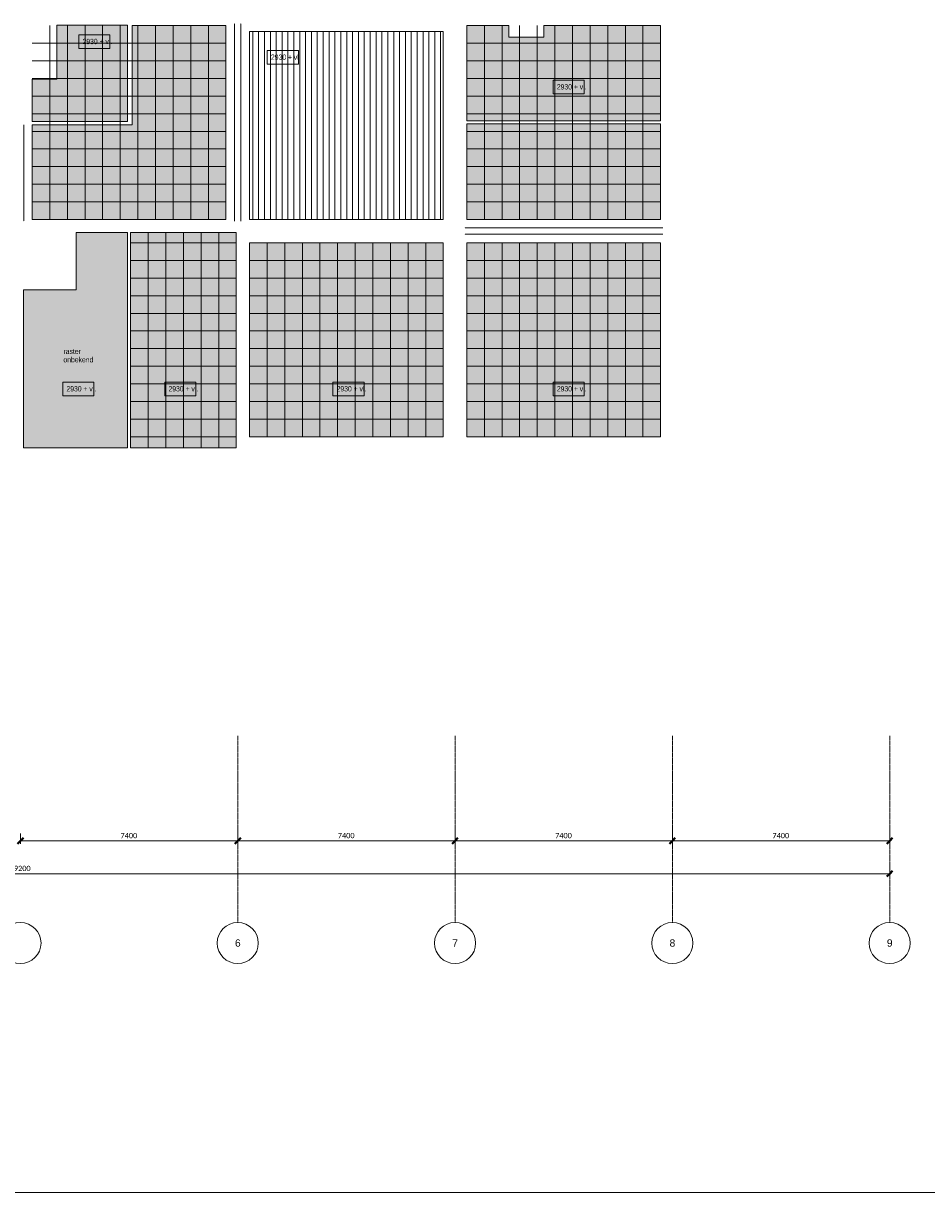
# Model space of a CAD drawing. Header units: millimetres. Extents: x 73705 to 433105, y 109410 to 279410.
# Tile 68 of 90: x 370581 to 401339, y 109410 to 149235. Entities that reach past the tile are written whole.
import ezdxf

# ---------------------------------------------------------------- set-up
doc = ezdxf.new("R2010")
doc.units = ezdxf.units.MM
doc.linetypes.add('Overhead', pattern=[2.5, 1.5, -1])
doc.linetypes.add('Stramienlijn', pattern=[14, 8, -2, 2, -2])
for name, color, linetype, lineweight in [('A-ANNO-DIMS', 211, 'Continuous', 9), ('A-ANNO-DIMS-100', 211, 'Continuous', 9), ('A-DETL', 90, 'Continuous', 9), ('A-DETL-GENF', 92, 'Continuous', 9), ('A-DETL-THIN', 151, 'Continuous', 9), ('A-FLOR-OVHD', 1, 'Overhead', 9), ('G-ANNO-TEXT', 231, 'Continuous', 9)]:
    doc.layers.add(name, color=color, linetype=linetype, lineweight=lineweight)
doc.styles.add('Arial', font='arial.ttf', dxfattribs={"height": 250})
doc.styles.add('Arial Narrow', font='ARIALN.TTF', dxfattribs={"width": 0.9, "height": 180})
doc.styles.add('Arial Narrow_B', font='ARIALN.TTF', dxfattribs={"width": 0.9, "height": 180})
doc.styles.add('Calibri', font='calibri.ttf', dxfattribs={"height": 180})
doc.dimstyles.new('maatvoering', dxfattribs={"dimscale": 304.8, "dimtxt": 211.922716, "dimasz": 0.656168, "dimexe": 0.328084, "dimexo": 0.0625, "dimgap": 0.065617, "dimtad": 1, "dimdec": 0, "dimzin": 0, "dimdsep": 46, "dimtxsty": 'Calibri', "dimblk1": 'OBLIQUE', "dimblk2": 'OBLIQUE', "dimsah": 1, "dimcen": 0.09, "dimazin": 0, "dimtfac": 1, "dimtdec": 4, "dimtix": 1, "dimtmove": 0, "dimatfit": 3, "dimfxl": 0.82021, "dimfxlon": 1, "dimtvp": 1, "dimtfill": 1, "dimtolj": 1, "dimtzin": 0, "dimarcsym": 2})

# ---------------------------------------------------------------- blocks, each defined once
blk = doc.blocks.new('DIMBLOCK86-BEGANE GROND')
at = {"layer": 'A-ANNO-DIMS-100'}
for p, q in [((370481, 121392), (370481, 121642)), ((377881, 121392), (377881, 121642)), ((370481, 121392), (377881, 121392)), ((370481, 121392), (370481, 121292)), ((377881, 121392), (377881, 121292))]:
    blk.add_line(p, q, dxfattribs=at)
at = {"layer": 'A-ANNO-DIMS-100', "lineweight": 40}
for p, q in [((370481, 121392), (370581, 121492)), ((377881, 121392), (377981, 121492)), ((370481, 121392), (370381, 121292)), ((377881, 121392), (377781, 121292))]:
    blk.add_line(p, q, dxfattribs=at)
at = {"layer": 'A-ANNO-DIMS-100', "color": 0, "insert": (373889, 121661), "char_height": 180, "width": 700.39, "attachment_point": 1, "line_spacing_factor": 1.158048, "style": 'Calibri', "bg_fill": 3, "box_fill_scale": 1.25, "bg_fill_color": 256, "bg_fill_true_color": 13158600, "bg_fill_transparency": 0}
blk.add_mtext('7400', dxfattribs=at)
blk = doc.blocks.new('_Oblique')
at = {"color": 0, "linetype": 'ByBlock', "lineweight": -2}
blk.add_line((-0.5, -0.5), (0.5, 0.5), dxfattribs=at)
blk = doc.blocks.new('DIMBLOCK87-BEGANE GROND')
at = {"layer": 'A-ANNO-DIMS-100'}
for p, q in [((377881, 121392), (377881, 121642)), ((385281, 121392), (385281, 121642)), ((377881, 121392), (385281, 121392)), ((377881, 121392), (377881, 121292)), ((385281, 121392), (385281, 121292))]:
    blk.add_line(p, q, dxfattribs=at)
at = {"layer": 'A-ANNO-DIMS-100', "lineweight": 40}
for p, q in [((377881, 121392), (377981, 121492)), ((385281, 121392), (385381, 121492)), ((377881, 121392), (377781, 121292)), ((385281, 121392), (385181, 121292))]:
    blk.add_line(p, q, dxfattribs=at)
at = {"layer": 'A-ANNO-DIMS-100', "color": 0, "insert": (381289, 121661), "char_height": 180, "width": 700.39, "attachment_point": 1, "line_spacing_factor": 1.158048, "style": 'Calibri', "bg_fill": 3, "box_fill_scale": 1.25, "bg_fill_color": 256, "bg_fill_true_color": 13158600, "bg_fill_transparency": 0}
blk.add_mtext('7400', dxfattribs=at)
blk = doc.blocks.new('DIMBLOCK88-BEGANE GROND')
at = {"layer": 'A-ANNO-DIMS-100'}
for p, q in [((385281, 121392), (385281, 121642)), ((392681, 121392), (392681, 121642)), ((385281, 121392), (392681, 121392)), ((385281, 121392), (385281, 121292)), ((392681, 121392), (392681, 121292))]:
    blk.add_line(p, q, dxfattribs=at)
at = {"layer": 'A-ANNO-DIMS-100', "lineweight": 40}
for p, q in [((385281, 121392), (385381, 121492)), ((392681, 121392), (392781, 121492)), ((385281, 121392), (385181, 121292)), ((392681, 121392), (392581, 121292))]:
    blk.add_line(p, q, dxfattribs=at)
at = {"layer": 'A-ANNO-DIMS-100', "color": 0, "insert": (388689, 121661), "char_height": 180, "width": 700.39, "attachment_point": 1, "line_spacing_factor": 1.158048, "style": 'Calibri', "bg_fill": 3, "box_fill_scale": 1.25, "bg_fill_color": 256, "bg_fill_true_color": 13158600, "bg_fill_transparency": 0}
blk.add_mtext('7400', dxfattribs=at)
blk = doc.blocks.new('DIMBLOCK89-BEGANE GROND')
at = {"layer": 'A-ANNO-DIMS-100'}
for p, q in [((392681, 121392), (392681, 121642)), ((400081, 121392), (400081, 121642)), ((392681, 121392), (400081, 121392)), ((392681, 121392), (392681, 121292)), ((400081, 121392), (400081, 121292))]:
    blk.add_line(p, q, dxfattribs=at)
at = {"layer": 'A-ANNO-DIMS-100', "lineweight": 40}
for p, q in [((392681, 121392), (392781, 121492)), ((400081, 121392), (400181, 121492)), ((392681, 121392), (392581, 121292)), ((400081, 121392), (399981, 121292))]:
    blk.add_line(p, q, dxfattribs=at)
at = {"layer": 'A-ANNO-DIMS-100', "color": 0, "insert": (396089, 121661), "char_height": 180, "width": 700.39, "attachment_point": 1, "line_spacing_factor": 1.158048, "style": 'Calibri', "bg_fill": 3, "box_fill_scale": 1.25, "bg_fill_color": 256, "bg_fill_true_color": 13158600, "bg_fill_transparency": 0}
blk.add_mtext('7400', dxfattribs=at)
blk = doc.blocks.new('DIMBLOCK90-BEGANE GROND')
at = {"layer": 'A-ANNO-DIMS-100', "lineweight": 40}
for p, q in [((340881, 120273), (340781, 120173)), ((340881, 120273), (340981, 120373)), ((400081, 120273), (399981, 120173)), ((400081, 120273), (400181, 120373))]:
    blk.add_line(p, q, dxfattribs=at)
at = {"layer": 'A-ANNO-DIMS-100'}
for p, q in [((340881, 120273), (340881, 120523)), ((340881, 120273), (400081, 120273)), ((340881, 120273), (340881, 120173)), ((400081, 120273), (400081, 120523)), ((400081, 120273), (400081, 120173))]:
    blk.add_line(p, q, dxfattribs=at)
at = {"layer": 'A-ANNO-DIMS-100', "color": 0, "insert": (370116, 120543), "char_height": 180, "width": 875.48, "attachment_point": 1, "line_spacing_factor": 1.158048, "style": 'Calibri', "bg_fill": 3, "box_fill_scale": 1.25, "bg_fill_color": 256, "bg_fill_true_color": 13158600, "bg_fill_transparency": 0}
blk.add_mtext('59200', dxfattribs=at)

msp = doc.modelspace()

# ---------------------------------------------------------------- hatches: boundary and pattern name
at = {"layer": 'A-DETL-GENF'}
for points in [[(371724.7, 145898), (374131.1, 145898), (374131.1, 149172.5), (371724.7, 149172.5), (371724.7, 147332.6), (370880.4, 147332.6), (370880.4, 145898)], [(371724.7, 142557.5), (377480.4, 142557.5), (377480.4, 149157.5), (374280.3, 149157.5), (374280.3, 145784), (370880.4, 145784), (370880.4, 142557.5)], [(392280.4, 145915), (392280.4, 149157.5), (388309.3, 149157.5), (388309.3, 148765), (387109.3, 148765), (387109.3, 149157.5), (385680.4, 149157.5), (385680.4, 145915), (388309.3, 145915)], [(392280.4, 142557.5), (392280.4, 145815), (385680.4, 145815), (385680.4, 142557.5)], [(372379.3, 134775), (374131.1, 134775), (374131.1, 142107.5), (372379.3, 142107.5), (372379.3, 140165), (370581.1, 140165), (370581.1, 134775)], [(377831.1, 134775), (377831.1, 142107.5), (374231.1, 142107.5), (374231.1, 134775)], [(384880.4, 135157.5), (384880.4, 141757.5), (378280.4, 141757.5), (378280.4, 135157.5)], [(392280.4, 135157.5), (392280.4, 141757.5), (385680.4, 141757.5), (385680.4, 135157.5)]]:
    msp.add_hatch(color=10, dxfattribs=at).paths.add_polyline_path(points)
h = msp.add_hatch(dxfattribs=at)
h.set_pattern_fill('FP_2', color=27, style=0, pattern_type=2)
h.set_pattern_definition([(90, (352990.5, -123639.95), (-200, 1e-14), [])])
h.paths.add_polyline_path([(378280.4, 142557.5), (384880.4, 142557.5), (384880.4, 148955), (378280.4, 148955), (378280.4, 147572.2)])

# ---------------------------------------------------------------- linework, layer by layer
at = {"layer": 'A-DETL'}
for p, q in [((371480.4, 149157.5), (371480.4, 142557.5)), ((374131.1, 149172.5), (371724.7, 149172.5)), ((371724.7, 149172.5), (371724.7, 147332.6)), ((372080.4, 149157.5), (372080.4, 142557.5)), ((372680.4, 149157.5), (372680.4, 142557.5)), ((373280.4, 149157.5), (373280.4, 142557.5)), ((373880.4, 149157.5), (373880.4, 142557.5)), ((374131.1, 145898), (374131.1, 149172.5)), ((374480.4, 149157.5), (374480.4, 142557.5)), ((375080.4, 149157.5), (375080.4, 142557.5)), ((375680.4, 149157.5), (375680.4, 142557.5)), ((376280.4, 149157.5), (376280.4, 142557.5)), ((376880.4, 149157.5), (376880.4, 142557.5)), ((386280.4, 149157.5), (386280.4, 142557.5)), ((386880.4, 149157.5), (386880.4, 142557.5)), ((387480.4, 149157.5), (387480.4, 142557.5)), ((388080.4, 149157.5), (388080.4, 142557.5)), ((388680.4, 149157.5), (388680.4, 142557.5)), ((389280.4, 149157.5), (389280.4, 142557.5)), ((389880.4, 149157.5), (389880.4, 142557.5)), ((390480.4, 149157.5), (390480.4, 142557.5)), ((391080.4, 149157.5), (391080.4, 142557.5)), ((391680.4, 149157.5), (391680.4, 142557.5)), ((370880.4, 148557.5), (377480.4, 148557.5)), ((385680.4, 148557.5), (392280.4, 148557.5)), ((370880.4, 147957.5), (377480.4, 147957.5)), ((385680.4, 147957.5), (392280.4, 147957.5)), ((370880.4, 147357.5), (377480.4, 147357.5)), ((385680.4, 147357.5), (392280.4, 147357.5)), ((371724.7, 147332.6), (370880.4, 147332.6)), ((370880.4, 147332.6), (370880.4, 145898)), ((370880.4, 146757.5), (377480.4, 146757.5)), ((385680.4, 146757.5), (392280.4, 146757.5)), ((370880.4, 146157.5), (377480.4, 146157.5)), ((385680.4, 146157.5), (392280.4, 146157.5)), ((370880.4, 145898), (374131.1, 145898)), ((370880.4, 145557.5), (377480.4, 145557.5)), ((385680.4, 145557.5), (392280.4, 145557.5)), ((370880.4, 144957.5), (377480.4, 144957.5)), ((385680.4, 144957.5), (392280.4, 144957.5)), ((370880.4, 144357.5), (377480.4, 144357.5)), ((385680.4, 144357.5), (392280.4, 144357.5)), ((370880.4, 143757.5), (377480.4, 143757.5)), ((385680.4, 143757.5), (392280.4, 143757.5)), ((370880.4, 143157.5), (377480.4, 143157.5)), ((385680.4, 143157.5), (392280.4, 143157.5)), ((377831.1, 142107.5), (374231.1, 142107.5)), ((374231.1, 142107.5), (374231.1, 134775)), ((374831.1, 142107.5), (374831.1, 134775)), ((375431.1, 142107.5), (375431.1, 134775)), ((376031.1, 142107.5), (376031.1, 134775)), ((376631.1, 142107.5), (376631.1, 134775)), ((377231.1, 142107.5), (377231.1, 134775)), ((377831.1, 134775), (377831.1, 142107.5)), ((374231.1, 141757.5), (377831.1, 141757.5)), ((378880.4, 141757.5), (378880.4, 135157.5)), ((379480.4, 141757.5), (379480.4, 135157.5)), ((380080.4, 141757.5), (380080.4, 135157.5)), ((380680.4, 141757.5), (380680.4, 135157.5)), ((381280.4, 141757.5), (381280.4, 135157.5)), ((381880.4, 141757.5), (381880.4, 135157.5)), ((382480.4, 141757.5), (382480.4, 135157.5)), ((383080.4, 141757.5), (383080.4, 135157.5)), ((383680.4, 141757.5), (383680.4, 135157.5)), ((384280.4, 141757.5), (384280.4, 135157.5)), ((386280.4, 141757.5), (386280.4, 135157.5)), ((386880.4, 141757.5), (386880.4, 135157.5)), ((387480.4, 141757.5), (387480.4, 135157.5)), ((388080.4, 141757.5), (388080.4, 135157.5)), ((388680.4, 141757.5), (388680.4, 135157.5)), ((389280.4, 141757.5), (389280.4, 135157.5)), ((389880.4, 141757.5), (389880.4, 135157.5)), ((390480.4, 141757.5), (390480.4, 135157.5)), ((391080.4, 141757.5), (391080.4, 135157.5)), ((391680.4, 141757.5), (391680.4, 135157.5)), ((374231.1, 141157.5), (377831.1, 141157.5)), ((378280.4, 141157.5), (384880.4, 141157.5)), ((385680.4, 141157.5), (392280.4, 141157.5)), ((374231.1, 140557.5), (377831.1, 140557.5)), ((378280.4, 140557.5), (384880.4, 140557.5)), ((385680.4, 140557.5), (392280.4, 140557.5)), ((374231.1, 139957.5), (377831.1, 139957.5)), ((378280.4, 139957.5), (384880.4, 139957.5)), ((385680.4, 139957.5), (392280.4, 139957.5)), ((374231.1, 139357.5), (377831.1, 139357.5)), ((378280.4, 139357.5), (384880.4, 139357.5)), ((385680.4, 139357.5), (392280.4, 139357.5)), ((374231.1, 138757.5), (377831.1, 138757.5)), ((378280.4, 138757.5), (384880.4, 138757.5)), ((385680.4, 138757.5), (392280.4, 138757.5)), ((374231.1, 138157.5), (377831.1, 138157.5)), ((378280.4, 138157.5), (384880.4, 138157.5)), ((385680.4, 138157.5), (392280.4, 138157.5)), ((374231.1, 137557.5), (377831.1, 137557.5)), ((378280.4, 137557.5), (384880.4, 137557.5)), ((385680.4, 137557.5), (392280.4, 137557.5)), ((374231.1, 136957.5), (377831.1, 136957.5)), ((378280.4, 136957.5), (384880.4, 136957.5)), ((385680.4, 136957.5), (392280.4, 136957.5)), ((374231.1, 136357.5), (377831.1, 136357.5)), ((378280.4, 136357.5), (384880.4, 136357.5)), ((385680.4, 136357.5), (392280.4, 136357.5)), ((374231.1, 135757.5), (377831.1, 135757.5)), ((378280.4, 135757.5), (384880.4, 135757.5)), ((385680.4, 135757.5), (392280.4, 135757.5)), ((374231.1, 135157.5), (377831.1, 135157.5)), ((374231.1, 134775), (377831.1, 134775)), ((433104.8, 109410.2), (313304.8, 109410.2))]:
    msp.add_line(p, q, dxfattribs=at)
at = {"layer": 'A-DETL', "linetype": 'Stramienlijn'}
for p, q in [((377881.1, 124965), (377881.1, 118610.2)), ((385281.1, 124965), (385281.1, 118610.2)), ((392681.1, 124965), (392681.1, 118610.2)), ((400081.1, 124965), (400081.1, 118610.2))]:
    msp.add_line(p, q, dxfattribs=at)
at = {"layer": 'A-DETL'}
for centre in [(370481.1, 117910.2), (377881.1, 117910.2), (385281.1, 117910.2), (392681.1, 117910.2), (400081.1, 117910.2)]:
    msp.add_circle(centre, 700, dxfattribs=at)
at = {"layer": 'A-DETL-THIN'}
for p, q in [((374280.3, 149157.5), (374280.3, 145784)), ((377480.4, 149157.5), (374280.3, 149157.5)), ((377480.4, 142557.5), (377480.4, 149157.5)), ((384880.4, 148955), (378280.4, 148955)), ((378280.4, 148955), (378280.4, 142557.5)), ((384880.4, 142557.5), (384880.4, 148955)), ((387109.3, 149157.5), (385680.4, 149157.5)), ((385680.4, 149157.5), (385680.4, 145915)), ((387109.3, 148765), (387109.3, 149157.5)), ((392280.4, 149157.5), (388309.3, 149157.5)), ((388309.3, 149157.5), (388309.3, 148765)), ((392280.4, 145915), (392280.4, 149157.5)), ((388309.3, 148765), (387109.3, 148765)), ((374280.3, 145784), (370880.4, 145784)), ((370880.4, 145784), (370880.4, 142557.5)), ((385680.4, 145915), (392280.4, 145915)), ((392280.4, 145815), (385680.4, 145815)), ((385680.4, 145815), (385680.4, 142557.5)), ((392280.4, 142557.5), (392280.4, 145815)), ((370880.4, 142557.5), (377480.4, 142557.5)), ((378280.4, 142557.5), (384880.4, 142557.5)), ((385680.4, 142557.5), (392280.4, 142557.5)), ((372379.3, 142107.5), (372379.3, 140165)), ((374131.1, 142107.5), (372379.3, 142107.5)), ((374131.1, 134775), (374131.1, 142107.5)), ((384880.4, 141757.5), (378280.4, 141757.5)), ((378280.4, 141757.5), (378280.4, 135157.5)), ((384880.4, 135157.5), (384880.4, 141757.5)), ((392280.4, 141757.5), (385680.4, 141757.5)), ((385680.4, 141757.5), (385680.4, 135157.5)), ((392280.4, 135157.5), (392280.4, 141757.5)), ((372379.3, 140165), (370581.1, 140165)), ((370581.1, 140165), (370581.1, 134775)), ((378280.4, 135157.5), (384880.4, 135157.5)), ((385680.4, 135157.5), (392280.4, 135157.5)), ((370581.1, 134775), (374131.1, 134775))]:
    msp.add_line(p, q, dxfattribs=at)
at = {"layer": 'A-FLOR-OVHD'}
for p, q in [((377771.1, 149235), (377771.1, 142495)), ((377991.1, 149235), (377991.1, 142495)), ((370591.1, 145784), (370591.1, 142495)), ((392351.1, 142275), (385611.1, 142275)), ((392351.1, 142055), (385611.1, 142055))]:
    msp.add_line(p, q, dxfattribs=at)
at = {"layer": 'G-ANNO-TEXT', "color": 150, "flags": 128}
for points in [[(372469.2, 148843.2), (373528.5, 148843.2), (373528.5, 148378.2), (372469.2, 148378.2)], [(376458.4, 136549.5), (375399, 136549.5), (375399, 137014.5), (376458.4, 137014.5)]]:
    msp.add_lwpolyline(points, close=True, dxfattribs=at)
at = {"layer": 'G-ANNO-TEXT', "color": 134, "flags": 128}
for points in [[(378885.9, 148308.7), (379945.3, 148308.7), (379945.3, 147843.7), (378885.9, 147843.7)], [(389683, 146834.7), (388623.7, 146834.7), (388623.7, 147299.7), (389683, 147299.7)], [(372983, 136549.5), (371923.7, 136549.5), (371923.7, 137014.5), (372983, 137014.5)], [(382183, 136549.5), (381123.7, 136549.5), (381123.7, 137014.5), (382183, 137014.5)], [(389683, 136549.5), (388623.7, 136549.5), (388623.7, 137014.5), (389683, 137014.5)]]:
    msp.add_lwpolyline(points, close=True, dxfattribs=at)

# ---------------------------------------------------------------- texts
at = {"layer": 'G-ANNO-TEXT', "color": 150, "char_height": 180, "width": 974.05, "attachment_point": 1, "style": 'Arial Narrow_B'}
for insert in [(372594.9, 148708.3), (375523, 136879.6)]:
    msp.add_mtext('2930 + vl.', dxfattribs=dict(at, insert=insert))
at = {"layer": 'G-ANNO-TEXT', "color": 134, "char_height": 180, "width": 974.05, "attachment_point": 1, "style": 'Arial Narrow_B'}
for insert in [(379011.6, 148173.8), (388747.7, 147164.8), (372047.7, 136879.6), (381247.7, 136879.6), (388747.7, 136879.6)]:
    msp.add_mtext('2930 + vl.', dxfattribs=dict(at, insert=insert))
at = {"layer": 'G-ANNO-TEXT', "color": 7, "char_height": 180, "attachment_point": 1, "style": 'Arial Narrow'}
for s, insert, width in [('onbekend', (371944.9, 137870.5), 966.835), ('raster ', (371944.9, 138155), 613.291)]:
    msp.add_mtext(s, dxfattribs=dict(at, insert=insert, width=width))
at = {"layer": 'G-ANNO-TEXT', "color": 142, "char_height": 250, "width": 232.489, "attachment_point": 1, "style": 'Arial'}
for s, insert in [('6', (377785.7, 118037.8)), ('7', (385185.7, 118037.8)), ('8', (392585.7, 118037.8)), ('9', (399985.7, 118037.8))]:
    msp.add_mtext(s, dxfattribs=dict(at, insert=insert))

# ---------------------------------------------------------------- next in the draw order: dimensions: what is measured, and where the dimension line sits
at = {"layer": 'A-ANNO-DIMS'}
for base, p1, p2, override, picture, middle in [((377881.1, 121391.6), (370481.1, 121641.6), (377881.1, 121641.6), {"dimpost": '<>', "dimfxl": 7400}, 'DIMBLOCK86-BEGANE GROND', (374181.1, 121503.8)), ((400081.1, 120273.4), (340881.1, 120523.4), (400081.1, 120523.4), {"dimpost": '<>', "dimfxl": 59200}, 'DIMBLOCK90-BEGANE GROND', (370481.1, 120385.7))]:
    dim = msp.add_linear_dim(base=base, p1=p1, p2=p2, dimstyle='maatvoering', override=override, dxfattribs=at)
    dim.commit()
    dim.dimension.update_dxf_attribs({"geometry": picture, "text_midpoint": middle})

# ---------------------------------------------------------------- next in the draw order: dimensions: what is measured, and where the dimension line sits
dim = msp.add_linear_dim(base=(385281.1, 121391.6), p1=(377881.1, 121641.6), p2=(385281.1, 121641.6), dimstyle='maatvoering', override={"dimpost": '<>', "dimfxl": 7400}, dxfattribs=at)
dim.commit()
dim.dimension.update_dxf_attribs({"geometry": 'DIMBLOCK87-BEGANE GROND', "text_midpoint": (381581.1, 121503.8)})

# ---------------------------------------------------------------- next in the draw order: dimensions: what is measured, and where the dimension line sits
dim = msp.add_linear_dim(base=(392681.1, 121391.6), p1=(385281.1, 121641.6), p2=(392681.1, 121641.6), dimstyle='maatvoering', override={"dimpost": '<>', "dimfxl": 7400}, dxfattribs=at)
dim.commit()
dim.dimension.update_dxf_attribs({"geometry": 'DIMBLOCK88-BEGANE GROND', "text_midpoint": (388981.1, 121503.8)})

# ---------------------------------------------------------------- next in the draw order: dimensions: what is measured, and where the dimension line sits
dim = msp.add_linear_dim(base=(400081.1, 121391.6), p1=(392681.1, 121641.6), p2=(400081.1, 121641.6), dimstyle='maatvoering', override={"dimpost": '<>', "dimfxl": 7400}, dxfattribs=at)
dim.commit()
dim.dimension.update_dxf_attribs({"geometry": 'DIMBLOCK89-BEGANE GROND', "text_midpoint": (396381.1, 121503.8)})

doc.saveas('drawing.dxf')
